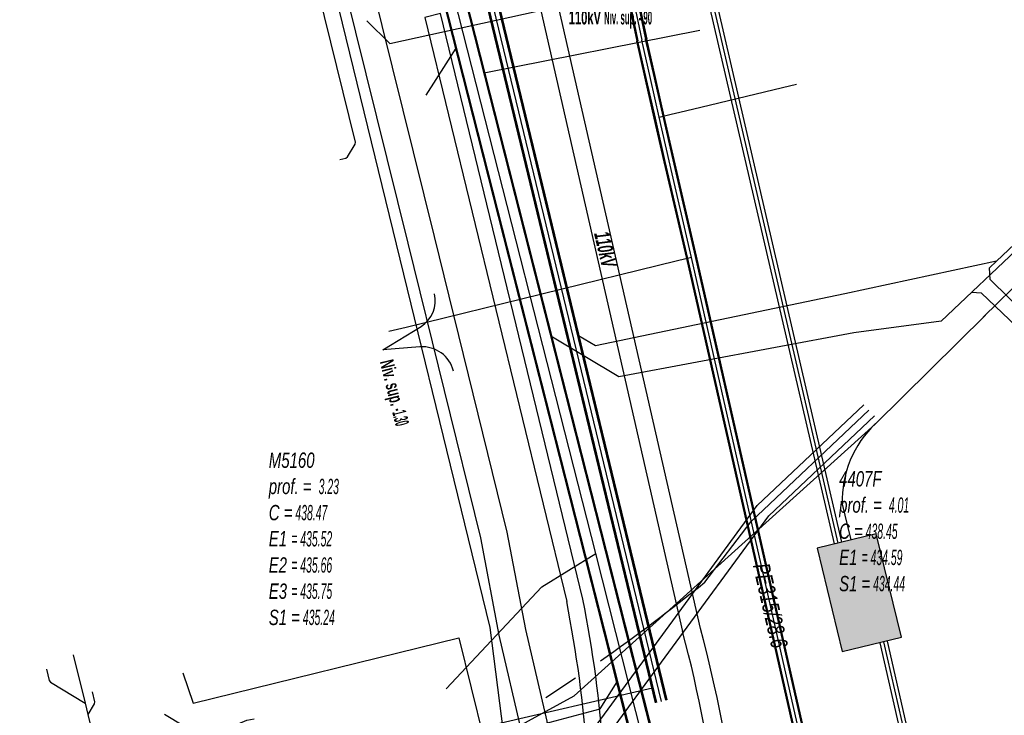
# Model space of a CAD drawing. Header units: metres. Extents: x 2695563 to 2696938, y 1260544 to 1262032.
# Tile 217 of 256: x 2696532 to 2696564, y 1261476 to 1261499. Entities that reach past the tile are written whole.
import ezdxf

# ---------------------------------------------------------------- set-up
doc = ezdxf.new("R2010")
doc.units = ezdxf.units.M
doc.header["$LTSCALE"] = 100
doc.linetypes.add('AUSGEZOGEN', pattern=[0])
for name, color, linetype in [('CAD_Cadastre des conduites_Ouvrage_Conduite', 200, 'AUSGEZOGEN'), ('Eau portable_Cadastre des conduites_Conduite', 171, 'AUSGEZOGEN'), ('Eau potable_Cadastre des conduites_Conduite_Texte', 171, 'AUSGEZOGEN'), ('EU_Cadastre des conduites', 24, 'AUSGEZOGEN'), ('EU_Cadastre des conduites_Regard normalisé – Texte', 24, 'AUSGEZOGEN'), ('Réseau électrique_Cadastre des conduite_Bord du tracé', 1, 'AUSGEZOGEN'), ('Réseau électrique_Cadastre des conduite_Tronçon de tracé', 1, 'AUSGEZOGEN'), ('Réseau électrique_Cadastre des conduite_Tronçon de tracé_Texte', 1, 'AUSGEZOGEN'), ('Réseau électrique_Point altimétrique_Texte', 7, 'AUSGEZOGEN'), ('TV_Cadastre des conduites_CONDUITE', 92, 'AUSGEZOGEN'), ('Télécommunications_SW_Cadastre des conduites_Bord du tracé', 94, 'AUSGEZOGEN'), ('Télécommunications_SW_Cadastre des conduites_Ouvrage', 94, 'AUSGEZOGEN')]:
    doc.layers.add(name, color=color, linetype=linetype)
doc.styles.add('ARIAL', font='arial.ttf')
doc.styles.add('ARIALNARROW', font='ARIALN.TTF')
pattern_1 = [(0, (2708005, 1273150), (6075, 6075), [6075, -6075]), (90, (2708005, 1273150), (-6075, 6075), [6075, -6075])]

# ---------------------------------------------------------------- blocks, each defined once
blk = doc.blocks.new('COMPLEXOBJECT_1651')
at = {"layer": 'Réseau électrique_Cadastre des conduite_Bord du tracé', "color": 1, "linetype": 'AUSGEZOGEN', "transparency": 33554687}
blk.add_line((6549.967, 11469.593), (6549.99, 11470.141), dxfattribs=at)
for points in [[(6549.277, 11480.385), (6544.593, 11499.661), (6544.069, 11499.534), (6548.742, 11480.302)], [(6549.449, 11470.133), (6549.427, 11469.615), (6549.967, 11469.593)]]:
    blk.add_lwpolyline(points, dxfattribs=at)
for centre, radius, start, end in [((6509.367, 11472.46), 40.689, 356.7322, 11.2307), ((6509.052, 11472.433), 40.462, 356.7407, 11.2135)]:
    blk.add_arc(centre, radius, start, end, dxfattribs=at)
blk = doc.blocks.new('COMPLEXOBJECT_1688')
at = {"layer": 'Réseau électrique_Cadastre des conduite_Bord du tracé', "color": 1, "linetype": 'AUSGEZOGEN', "transparency": 33554687}
blk.add_lwpolyline([(6548.908, 11472.877), (6547.393, 11479.387), (6546.788, 11482.59), (6544.387, 11492.325), (6541.979, 11502.069), (6539.546, 11511.857), (6537.328, 11521.578), (6536.279, 11525.951), (6535.404, 11525.741), (6536.452, 11521.372), (6538.67, 11511.649), (6541.105, 11501.853), (6543.513, 11492.109), (6545.908, 11482.398), (6546.513, 11479.201), (6548.024, 11472.705)], dxfattribs=at)
blk = doc.blocks.new('COMPLEXOBJECT_1815')
at = {"layer": 'Réseau électrique_Cadastre des conduite_Bord du tracé', "color": 1, "linetype": 'AUSGEZOGEN', "transparency": 33554687}
blk.add_lwpolyline([(6553.149, 11479.417), (6548.474, 11499.899), (6541.379, 11531.192), (6534.675, 11559.934), (6531.66, 11573.185), (6531.075, 11573.052), (6534.09, 11559.799), (6540.794, 11531.058), (6547.889, 11499.766), (6552.557, 11479.315)], dxfattribs=at)
for centre, radius, start, end in [((6507.584, 11467.358), 47.134, 359.6565, 14.8243), ((6507.103, 11467.283), 47.02, 359.5477, 14.8262)]:
    blk.add_arc(centre, radius, start, end, dxfattribs=at)
blk = doc.blocks.new('COMPLEXOBJECT_2580')
at = {"layer": 'Réseau électrique_Cadastre des conduite_Tronçon de tracé', "color": 1, "linetype": 'AUSGEZOGEN', "transparency": 33554687}
blk.add_lwpolyline([(6553.284, 11480.938), (6554.817, 11482.939), (6558.691, 11486.61)], dxfattribs=at)
blk.add_arc((6516.926, 11525.693), 57.662, 304.82101, 309.08954, dxfattribs=at)

msp = doc.modelspace()

# ---------------------------------------------------------------- hatches: boundary and pattern name
at = {"layer": 'Réseau électrique_Cadastre des conduite_Bord du tracé', "lineweight": 18, "transparency": 33554687}
h = msp.add_hatch(dxfattribs=at)
h.set_pattern_fill('MUSTER', color=1, scale=6075, style=0, pattern_type=2)
h.set_pattern_definition(pattern_1)
h.paths.add_polyline_path([(2696555.687, 1261466.885), (2696555.688, 1261467.288), (2696555.685, 1261467.69), (2696555.679, 1261468.092), (2696555.669, 1261468.495), (2696555.656, 1261468.897), (2696555.64, 1261469.299), (2696555.62, 1261469.701), (2696555.596, 1261470.103), (2696555.57, 1261470.505), (2696555.539, 1261470.906), (2696555.506, 1261471.307), (2696555.469, 1261471.708), (2696555.428, 1261472.108), (2696555.384, 1261472.509), (2696555.337, 1261472.908), (2696555.286, 1261473.308), (2696555.232, 1261473.706), (2696555.175, 1261474.105), (2696555.114, 1261474.503), (2696555.049, 1261474.9), (2696554.982, 1261475.297), (2696554.91, 1261475.693), (2696554.836, 1261476.088), (2696554.758, 1261476.483), (2696554.677, 1261476.878), (2696554.592, 1261477.271), (2696554.504, 1261477.664), (2696554.413, 1261478.056), (2696554.318, 1261478.447), (2696554.22, 1261478.837), (2696554.119, 1261479.227), (2696549.444, 1261499.709), (2696542.349, 1261531.002), (2696535.645, 1261559.744), (2696532.63, 1261572.995), (2696532.045, 1261572.862), (2696535.06, 1261559.609), (2696541.764, 1261530.868), (2696548.859, 1261499.576), (2696553.527, 1261479.125), (2696553.629, 1261478.734), (2696553.727, 1261478.341), (2696553.822, 1261477.948), (2696553.914, 1261477.554), (2696554.002, 1261477.159), (2696554.087, 1261476.764), (2696554.169, 1261476.368), (2696554.247, 1261475.971), (2696554.321, 1261475.574), (2696554.393, 1261475.175), (2696554.46, 1261474.777), (2696554.525, 1261474.377), (2696554.586, 1261473.977), (2696554.643, 1261473.577), (2696554.697, 1261473.176), (2696554.748, 1261472.775), (2696554.795, 1261472.373), (2696554.839, 1261471.971), (2696554.879, 1261471.569), (2696554.916, 1261471.166), (2696554.949, 1261470.763), (2696554.979, 1261470.36), (2696555.005, 1261469.956), (2696555.028, 1261469.552), (2696555.048, 1261469.148), (2696555.063, 1261468.744), (2696555.076, 1261468.34), (2696555.085, 1261467.935), (2696555.09, 1261467.531), (2696555.092, 1261467.126), (2696555.091, 1261466.722), (2696555.11, 1261466.726), (2696555.13, 1261466.731), (2696555.149, 1261466.735), (2696555.169, 1261466.74), (2696555.188, 1261466.745), (2696555.207, 1261466.749), (2696555.227, 1261466.754), (2696555.246, 1261466.759), (2696555.265, 1261466.764), (2696555.285, 1261466.769), (2696555.304, 1261466.774), (2696555.323, 1261466.779), (2696555.343, 1261466.784), (2696555.362, 1261466.789), (2696555.381, 1261466.794), (2696555.4, 1261466.8), (2696555.42, 1261466.805), (2696555.439, 1261466.81), (2696555.458, 1261466.816), (2696555.477, 1261466.821), (2696555.496, 1261466.827), (2696555.515, 1261466.832), (2696555.535, 1261466.838), (2696555.554, 1261466.844), (2696555.573, 1261466.849), (2696555.592, 1261466.855), (2696555.611, 1261466.861), (2696555.63, 1261466.867), (2696555.649, 1261466.873), (2696555.668, 1261466.879)], flags=0)
h = msp.add_hatch(dxfattribs=at)
h.set_pattern_fill('MUSTER', color=1, scale=6075, style=0, pattern_type=2)
h.set_pattern_definition(pattern_1)
h.paths.add_polyline_path([(2696550.397, 1261469.425), (2696550.396, 1261469.532), (2696550.394, 1261469.639), (2696550.391, 1261469.746), (2696550.387, 1261469.853), (2696550.382, 1261469.96), (2696550.375, 1261470.066), (2696550.368, 1261470.173), (2696550.36, 1261470.28), (2696550.35, 1261470.386), (2696550.34, 1261470.493), (2696550.328, 1261470.599), (2696550.315, 1261470.705), (2696550.302, 1261470.811), (2696550.287, 1261470.917), (2696550.271, 1261471.023), (2696550.254, 1261471.129), (2696550.237, 1261471.234), (2696550.218, 1261471.34), (2696550.198, 1261471.445), (2696550.177, 1261471.55), (2696550.155, 1261471.654), (2696550.132, 1261471.759), (2696550.108, 1261471.863), (2696550.083, 1261471.967), (2696550.056, 1261472.071), (2696550.029, 1261472.174), (2696550.001, 1261472.277), (2696549.972, 1261472.38), (2696549.942, 1261472.483), (2696549.91, 1261472.585), (2696549.878, 1261472.687), (2696548.363, 1261479.197), (2696547.758, 1261482.4), (2696545.357, 1261492.135), (2696542.949, 1261501.879), (2696540.516, 1261511.667), (2696538.298, 1261521.388), (2696537.249, 1261525.761), (2696536.374, 1261525.551), (2696537.422, 1261521.182), (2696539.64, 1261511.459), (2696542.075, 1261501.663), (2696544.483, 1261491.919), (2696546.878, 1261482.208), (2696547.483, 1261479.011), (2696548.994, 1261472.515), (2696549.025, 1261472.42), (2696549.055, 1261472.325), (2696549.084, 1261472.229), (2696549.112, 1261472.133), (2696549.139, 1261472.037), (2696549.165, 1261471.941), (2696549.19, 1261471.844), (2696549.214, 1261471.747), (2696549.237, 1261471.65), (2696549.259, 1261471.552), (2696549.28, 1261471.454), (2696549.3, 1261471.357), (2696549.318, 1261471.258), (2696549.336, 1261471.16), (2696549.353, 1261471.062), (2696549.369, 1261470.963), (2696549.383, 1261470.864), (2696549.397, 1261470.765), (2696549.41, 1261470.666), (2696549.421, 1261470.567), (2696549.432, 1261470.467), (2696549.441, 1261470.368), (2696549.45, 1261470.268), (2696549.457, 1261470.169), (2696549.464, 1261470.069), (2696549.469, 1261469.969), (2696549.473, 1261469.87), (2696549.477, 1261469.77), (2696549.479, 1261469.67), (2696549.48, 1261469.57), (2696549.48, 1261469.47)], flags=0)
h = msp.add_hatch(dxfattribs=at)
h.set_pattern_fill('MUSTER', color=1, scale=6075, style=0, pattern_type=2)
h.set_pattern_definition(pattern_1)
h.paths.add_polyline_path([(2696550.937, 1261469.403), (2696550.96, 1261469.951), (2696550.978, 1261470.283), (2696550.992, 1261470.614), (2696551.005, 1261470.946), (2696551.014, 1261471.278), (2696551.021, 1261471.61), (2696551.025, 1261471.943), (2696551.026, 1261472.275), (2696551.025, 1261472.607), (2696551.021, 1261472.939), (2696551.014, 1261473.271), (2696551.004, 1261473.603), (2696550.992, 1261473.935), (2696550.977, 1261474.267), (2696550.96, 1261474.598), (2696550.939, 1261474.93), (2696550.916, 1261475.261), (2696550.89, 1261475.592), (2696550.862, 1261475.923), (2696550.831, 1261476.254), (2696550.797, 1261476.584), (2696550.76, 1261476.914), (2696550.721, 1261477.244), (2696550.679, 1261477.574), (2696550.634, 1261477.903), (2696550.587, 1261478.232), (2696550.537, 1261478.56), (2696550.484, 1261478.888), (2696550.429, 1261479.215), (2696550.371, 1261479.542), (2696550.31, 1261479.869), (2696550.247, 1261480.195), (2696545.563, 1261499.471), (2696545.039, 1261499.344), (2696549.712, 1261480.112), (2696549.775, 1261479.788), (2696549.835, 1261479.464), (2696549.892, 1261479.14), (2696549.947, 1261478.814), (2696550, 1261478.489), (2696550.049, 1261478.163), (2696550.096, 1261477.837), (2696550.14, 1261477.51), (2696550.182, 1261477.183), (2696550.221, 1261476.855), (2696550.257, 1261476.528), (2696550.291, 1261476.2), (2696550.321, 1261475.871), (2696550.35, 1261475.543), (2696550.375, 1261475.214), (2696550.398, 1261474.885), (2696550.418, 1261474.556), (2696550.436, 1261474.227), (2696550.451, 1261473.898), (2696550.463, 1261473.568), (2696550.472, 1261473.239), (2696550.479, 1261472.909), (2696550.483, 1261472.579), (2696550.484, 1261472.25), (2696550.483, 1261471.92), (2696550.479, 1261471.59), (2696550.473, 1261471.261), (2696550.463, 1261470.931), (2696550.451, 1261470.602), (2696550.436, 1261470.272), (2696550.419, 1261469.943), (2696550.397, 1261469.425)], flags=0)
at = {"layer": 'Télécommunications_SW_Cadastre des conduites_Ouvrage', "transparency": 33554687}
msp.add_hatch(color=7, dxfattribs=at).paths.add_polyline_path([(2696557.955, 1261481.87), (2696558.782, 1261478.469), (2696560.726, 1261478.942), (2696559.899, 1261482.343)])

# ---------------------------------------------------------------- linework, layer by layer
at = {"layer": 'CAD_Cadastre des conduites_Ouvrage_Conduite', "color": 200, "linetype": 'AUSGEZOGEN', "transparency": 33554687}
for p, q in [((2696550.222, 1261475.413), (2696552.545, 1261478.581)), ((2696550.633, 1261475.111), (2696552.956, 1261478.28))]:
    msp.add_line(p, q, dxfattribs=at)
for points in [[(2696552.545, 1261478.581), (2696555.983, 1261483.272), (2696559.495, 1261486.596)], [(2696552.956, 1261478.28), (2696556.367, 1261482.933), (2696559.846, 1261486.225)]]:
    msp.add_lwpolyline(points, dxfattribs=at)
at = {"layer": 'Eau portable_Cadastre des conduites_Conduite', "linetype": 'AUSGEZOGEN', "transparency": 33554687}
for p, q in [((2696551.503, 1261501.008), (2696552.018, 1261498.563)), ((2696551.521, 1261501.012), (2696552.036, 1261498.567)), ((2696551.54, 1261501.016), (2696552.055, 1261498.571)), ((2696551.796, 1261501.072), (2696552.311, 1261498.625)), ((2696551.815, 1261501.076), (2696552.33, 1261498.629)), ((2696551.833, 1261501.08), (2696552.348, 1261498.633)), ((2696552.306, 1261497.294), (2696552.018, 1261498.561)), ((2696552.325, 1261497.298), (2696552.037, 1261498.565)), ((2696552.343, 1261497.302), (2696552.055, 1261498.569)), ((2696552.599, 1261497.36), (2696552.311, 1261498.627)), ((2696552.617, 1261497.364), (2696552.329, 1261498.631)), ((2696552.636, 1261497.368), (2696552.348, 1261498.635)), ((2696552.595, 1261496.026), (2696552.306, 1261497.294)), ((2696552.614, 1261496.03), (2696552.325, 1261497.298)), ((2696552.632, 1261496.034), (2696552.343, 1261497.302)), ((2696552.888, 1261496.092), (2696552.599, 1261497.36)), ((2696552.906, 1261496.096), (2696552.617, 1261497.364)), ((2696552.925, 1261496.1), (2696552.636, 1261497.368)), ((2696552.922, 1261494.592), (2696552.595, 1261496.026)), ((2696552.94, 1261494.596), (2696552.614, 1261496.03)), ((2696552.958, 1261494.601), (2696552.632, 1261496.034)), ((2696553.214, 1261494.659), (2696552.888, 1261496.092)), ((2696553.232, 1261494.664), (2696552.906, 1261496.096)), ((2696553.25, 1261494.668), (2696552.925, 1261496.1)), ((2696553.661, 1261491.405), (2696552.922, 1261494.592)), ((2696553.679, 1261491.409), (2696552.94, 1261494.596)), ((2696553.697, 1261491.414), (2696552.958, 1261494.601)), ((2696553.953, 1261491.472), (2696553.214, 1261494.659)), ((2696553.971, 1261491.477), (2696553.232, 1261494.664)), ((2696553.989, 1261491.481), (2696553.25, 1261494.668)), ((2696557.409, 1261474.879), (2696553.661, 1261491.405)), ((2696557.427, 1261474.883), (2696553.679, 1261491.409)), ((2696557.445, 1261474.887), (2696553.697, 1261491.414)), ((2696557.701, 1261474.947), (2696553.953, 1261491.472)), ((2696557.719, 1261474.951), (2696553.971, 1261491.477)), ((2696557.737, 1261474.955), (2696553.989, 1261491.481))]:
    msp.add_line(p, q, dxfattribs=at)
at = {"layer": 'Eau portable_Cadastre des conduites_Conduite', "color": 255, "linetype": 'AUSGEZOGEN', "transparency": 33554687}
for p, q in [((2696551.668, 1261501.044), (2696552.183, 1261498.598)), ((2696552.471, 1261497.331), (2696552.183, 1261498.598)), ((2696552.76, 1261496.063), (2696552.471, 1261497.331)), ((2696553.086, 1261494.63), (2696552.76, 1261496.063)), ((2696553.825, 1261491.443), (2696553.086, 1261494.63)), ((2696557.573, 1261474.917), (2696553.825, 1261491.443))]:
    msp.add_line(p, q, dxfattribs=at)
at = {"layer": 'Eau portable_Cadastre des conduites_Conduite', "color": 7, "linetype": 'AUSGEZOGEN', "transparency": 33554687}
for p, q in [((2696553.359, 1261491.329), (2696544.43, 1261489.142)), ((2696553.825, 1261491.443), (2696553.359, 1261491.329)), ((2696544.43, 1261489.142), (2696543.855, 1261489.001))]:
    msp.add_line(p, q, dxfattribs=at)
msp.add_lwpolyline([(2696552.76, 1261496.063), (2696553.149, 1261496.157), (2696553.441, 1261496.227), (2696554.128, 1261496.392), (2696556.81, 1261497.038), (2696557.27, 1261497.149)], dxfattribs=at)
at = {"layer": 'EU_Cadastre des conduites', "linetype": 'AUSGEZOGEN', "transparency": 33554687}
for p, q in [((2696550.986, 1261481.78), (2696537.621, 1261534.383)), ((2696551.005, 1261481.785), (2696537.64, 1261534.388)), ((2696551.024, 1261481.79), (2696537.659, 1261534.393)), ((2696550.307, 1261481.608), (2696536.943, 1261534.211)), ((2696550.326, 1261481.613), (2696536.962, 1261534.216)), ((2696550.345, 1261481.618), (2696536.981, 1261534.221)), ((2696552.637, 1261476.781), (2696539.199, 1261532.421)), ((2696552.66, 1261476.787), (2696539.222, 1261532.427)), ((2696552.682, 1261476.792), (2696539.244, 1261532.432)), ((2696552.978, 1261476.864), (2696539.54, 1261532.504)), ((2696553, 1261476.869), (2696539.562, 1261532.509)), ((2696553.023, 1261476.875), (2696539.585, 1261532.515)), ((2696552.216, 1261474.096), (2696550.307, 1261481.608)), ((2696552.235, 1261474.101), (2696550.326, 1261481.613)), ((2696552.254, 1261474.106), (2696550.345, 1261481.618)), ((2696552.894, 1261474.268), (2696550.986, 1261481.78)), ((2696552.913, 1261474.273), (2696551.005, 1261481.785)), ((2696552.932, 1261474.278), (2696551.024, 1261481.79))]:
    msp.add_line(p, q, dxfattribs=at)
at = {"layer": 'EU_Cadastre des conduites', "color": 255, "transparency": 33554687}
for p, q in [((2696550.666, 1261481.699), (2696537.301, 1261534.302)), ((2696552.83, 1261476.828), (2696539.392, 1261532.468)), ((2696552.574, 1261474.187), (2696550.666, 1261481.699))]:
    msp.add_line(p, q, dxfattribs=at)
at = {"layer": 'EU_Cadastre des conduites', "color": 24, "linetype": 'AUSGEZOGEN', "transparency": 33554687}
for p, q in [((2696554.099, 1261498.918), (2696547.001, 1261497.516)), ((2696545.085, 1261496.788), (2696546.074, 1261498.334)), ((2696564.706, 1261491.87), (2696562.036, 1261489.344)), ((2696563.859, 1261491.322), (2696558.869, 1261490.251)), ((2696562.036, 1261489.344), (2696559.166, 1261488.957)), ((2696548.897, 1261480.598), (2696550.666, 1261481.699)), ((2696545.745, 1261477.24), (2696548.897, 1261480.598))]:
    msp.add_line(p, q, dxfattribs=at)
for points in [[(2696590.624, 1261517.236), (2696576.302, 1261503.09), (2696563.859, 1261491.322)], [(2696542.243, 1261494.667), (2696542.447, 1261494.718), (2696542.5, 1261494.756), (2696542.754, 1261495.177), (2696542.764, 1261495.241), (2696541.332, 1261501.033), (2696540.244, 1261505.432), (2696540.255, 1261505.505), (2696540.711, 1261506.259), (2696540.722, 1261506.333), (2696540.361, 1261507.793)], [(2696564.863, 1261489.52), (2696563.649, 1261490.713), (2696563.629, 1261491.104), (2696563.859, 1261491.322)], [(2696564.504, 1261489.18), (2696563.364, 1261490.264), (2696563.037, 1261490.292)], [(2696558.869, 1261490.251), (2696550.66, 1261488.536), (2696550.103, 1261488.864)], [(2696559.166, 1261488.957), (2696551.423, 1261487.514), (2696549.188, 1261488.856)], [(2696533.469, 1261478.364), (2696533.864, 1261476.767), (2696533.955, 1261476.398), (2696534.707, 1261473.356), (2696534.745, 1261473.304), (2696535.115, 1261472.752), (2696535.703, 1261472.554)], [(2696532.588, 1261477.886), (2696532.681, 1261477.51), (2696532.719, 1261477.458), (2696533.864, 1261476.767)], [(2696535.703, 1261472.554), (2696536.009, 1261472.628), (2696550.813, 1261476.586), (2696551.376, 1261477.475)], [(2696534.093, 1261477.139), (2696534.174, 1261476.809), (2696534.165, 1261476.745), (2696533.955, 1261476.398)], [(2696541.513, 1261474.726), (2696541.723, 1261474.77), (2696552.531, 1261477.278)], [(2696536.477, 1261476.404), (2696537.75, 1261475.636), (2696537.814, 1261475.626), (2696539.186, 1261476.214), (2696539.431, 1261476.252)]]:
    msp.add_lwpolyline(points, dxfattribs=at)
at = {"layer": 'Réseau électrique_Cadastre des conduite_Tronçon de tracé', "color": 1, "linetype": 'AUSGEZOGEN', "transparency": 33554687}
for p, q in [((2696543.662, 1261488.404), (2696544.921, 1261489.171)), ((2696544.884, 1261488.499), (2696543.662, 1261488.404)), ((2696549.031, 1261476.953), (2696550.001, 1261477.604))]:
    msp.add_line(p, q, dxfattribs=at)
msp.add_lwpolyline([(2696543.139, 1261499.232), (2696543.887, 1261498.489), (2696555.836, 1261501.119), (2696556.376, 1261501.006)], dxfattribs=at)
for centre, radius, start, end in [((2696544.394, 1261490.012), 0.993, 302.0491, 13.8545), ((2696544.966, 1261487.451), 1.051, 13.8091, 94.4891)]:
    msp.add_arc(centre, radius, start, end, dxfattribs=at)
at = {"layer": 'TV_Cadastre des conduites_CONDUITE', "color": 92, "linetype": 'AUSGEZOGEN', "transparency": 33554687}
msp.add_line((2696546.162, 1261478.92), (2696548.394, 1261469.901), dxfattribs=at)
for points in [[(2696548.394, 1261469.901), (2696547.189, 1261479.258), (2696539.145, 1261512.238), (2696529.607, 1261551.423)], [(2696537.074, 1261477.77), (2696537.423, 1261476.766), (2696546.162, 1261478.92)]]:
    msp.add_lwpolyline(points, dxfattribs=at)
at = {"layer": 'Télécommunications_SW_Cadastre des conduites_Bord du tracé', "linetype": 'AUSGEZOGEN', "transparency": 33554687}
for p, q in [((2696558.77, 1261482.066), (2696554.683, 1261499.696)), ((2696558.526, 1261482.01), (2696554.439, 1261499.64)), ((2696561.507, 1261472.268), (2696560.031, 1261478.758)), ((2696561.751, 1261472.324), (2696560.275, 1261478.814))]:
    msp.add_line(p, q, dxfattribs=at)
at = {"layer": 'Télécommunications_SW_Cadastre des conduites_Bord du tracé', "color": 94, "linetype": 'AUSGEZOGEN', "transparency": 33554687}
for p, q in [((2696573.917, 1261499.807), (2696563.422, 1261489.477)), ((2696559.076, 1261482.143), (2696558.783, 1261483.361))]:
    msp.add_line(p, q, dxfattribs=at)
at = {"layer": 'Télécommunications_SW_Cadastre des conduites_Bord du tracé', "color": 255, "transparency": 33554687}
for p, q in [((2696558.648, 1261482.038), (2696554.561, 1261499.668)), ((2696561.629, 1261472.296), (2696560.153, 1261478.786))]:
    msp.add_line(p, q, dxfattribs=at)
at = {"layer": 'Télécommunications_SW_Cadastre des conduites_Bord du tracé', "color": 94, "linetype": 'AUSGEZOGEN', "transparency": 33554687}
msp.add_lwpolyline([(2696484.192, 1261439.103), (2696477.413, 1261447.933), (2696483.756, 1261452.51), (2696490.585, 1261455.975), (2696497.68, 1261458.305), (2696530.415, 1261466.307), (2696549.959, 1261477.006), (2696559.861, 1261485.957), (2696563.498, 1261489.54)], dxfattribs=at)
msp.add_arc((2696562.255, 1261483.445), 3.473, 133.2598, 181.956, dxfattribs=at)
at = {"layer": 'Télécommunications_SW_Cadastre des conduites_Ouvrage', "color": 94, "transparency": 33554687}
msp.add_lwpolyline([(2696557.955, 1261481.87), (2696558.782, 1261478.469), (2696560.726, 1261478.942), (2696559.899, 1261482.343), (2696557.955, 1261481.87)], close=True, dxfattribs=at)

# ---------------------------------------------------------------- block references
at = {"layer": 'Réseau électrique_Cadastre des conduite_Bord du tracé', "color": 1, "linetype": 'AUSGEZOGEN', "lineweight": -3, "transparency": 33554687}
for name in ['COMPLEXOBJECT_1815', 'COMPLEXOBJECT_1688', 'COMPLEXOBJECT_1651']:
    msp.add_blockref(name, (2690000.97, 1249999.81), dxfattribs=at)
at = {"layer": 'Réseau électrique_Cadastre des conduite_Tronçon de tracé', "color": 1, "linetype": 'AUSGEZOGEN', "lineweight": -3, "transparency": 33554687}
msp.add_blockref('COMPLEXOBJECT_2580', (2690000.97, 1249999.81), dxfattribs=at)

# ---------------------------------------------------------------- texts
at = {"layer": 'Eau potable_Cadastre des conduites_Conduite_Texte', "color": 7, "transparency": 33554687, "insert": (2696556.415, 1261479.982), "char_height": 0.55426, "width": 3.03783, "attachment_point": 5, "rotation": 282.7782, "style": 'ARIAL'}
msp.add_mtext('\\A1;{\\fArial|i1|b0;\\H0.554263;\\W0.700000;\\C7;PE315/28.6}\\P', dxfattribs=at)
at = {"layer": 'EU_Cadastre des conduites_Regard normalisé – Texte', "color": 24, "transparency": 33554687, "char_height": 0.50641, "attachment_point": 1, "line_spacing_factor": 1.024096, "style": 'ARIAL'}
for s, insert, width in [('\\A1;{\\fArial|b0|i1|c0|p34;\\W0.69709;M5160}\\P{\\fArial|b0|i1|c0|p34;\\H0.99721x;\\W0.69709;prof. = \\W0.48796; 3.23}\\P{\\fArial|b0|i1|c0|p34;\\H0.99721x;\\W0.69709;C =\\W0.48796; 438.47}\\P{\\fArial|b0|i1|c0|p34;\\H0.99721x;\\W0.69709;E1 \\W0.48796;= 435.52}\\P{\\fArial|b0|i1|c0|p34;\\H0.99721x;\\W0.69709;E2 \\W0.48796;= 435.66}\\P{\\fArial|b0|i1|c0|p34;\\H0.99721x;\\W0.69709;E3 \\W0.48796;= 435.75}\\P{\\fArial|b0|i1|c0|p34;\\H0.99721x;\\W0.69709;S1 =\\W0.48796; 435.24}', (2696539.908, 1261485.022), 2.84527), ('\\A1;{\\fArial|b0|i1|c0|p34;\\W0.69564;4407F}\\P{\\fArial|b0|i1|c0|p34;\\H0.99721x;\\W0.69564;prof. = \\W0.48695; 4.01}\\P{\\fArial|b0|i1|c0|p34;\\H0.99721x;\\W0.69564;C =\\W0.48695; 438.45}\\P{\\fArial|b0|i1|c0|p34;\\H0.99721x;\\W0.69564;E1 \\W0.48695;= 434.59}\\P{\\fArial|b0|i1|c0|p34;\\H0.99721x;\\W0.69564;S1 =\\W0.48695; 434.44}', (2696558.679, 1261484.409), 2.84222)]:
    msp.add_mtext(s, dxfattribs=dict(at, insert=insert, width=width))
at = {"layer": 'Réseau électrique_Cadastre des conduite_Tronçon de tracé_Texte', "color": 1, "transparency": 33554687, "insert": (2696550.987, 1261491.712), "char_height": 0.5075, "width": 1.34542, "attachment_point": 5, "rotation": 283.0653, "style": 'ARIALNARROW'}
msp.add_mtext('\\A1;{\\fArial Narrow|i1|b1;\\H0.507500;\\W0.700000;\\C1;110kV}\\P', dxfattribs=at)
at = {"layer": 'Réseau électrique_Point altimétrique_Texte', "color": 1, "transparency": 33554687, "insert": (2696549.781, 1261499.274), "char_height": 0.45675, "width": 6, "attachment_point": 4, "style": 'ARIALNARROW'}
msp.add_mtext('\\A1;{\\fArial Narrow|b1|i0|c0|p34;\\H1x;\\W0.7;110kV \\W0.49;Niv. sup. -.90}', dxfattribs=at)
at = {"layer": 'Réseau électrique_Point altimétrique_Texte', "color": 1, "transparency": 33554687, "insert": (2696543.713, 1261488.048), "char_height": 0.45675, "width": 6, "attachment_point": 4, "rotation": 283.8573, "style": 'ARIALNARROW'}
msp.add_mtext('\\A1;{\\fArial Narrow|b1|i0|c0|p34;\\H1x;\\W0.7;Niv. sup. \\W0.49;-1.30}', dxfattribs=at)

doc.saveas('drawing.dxf')
